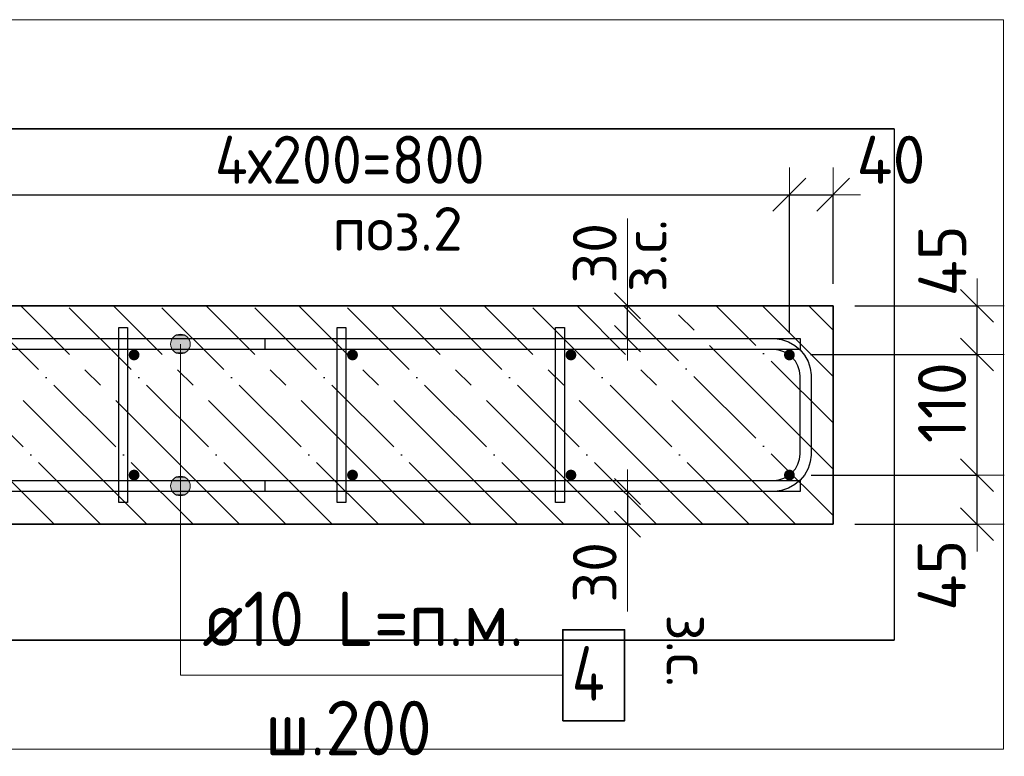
# Model space of a CAD drawing. Header units: millimetres. Extents: x -2995 to 60896, y -2809 to 57831.
# Tile 124 of 169: x 59995 to 60896, y 21039 to 21714. Entities that reach past the tile are written whole.
import ezdxf

# ---------------------------------------------------------------- set-up
doc = ezdxf.new("R2010")
doc.units = ezdxf.units.MM
doc.header["$PDMODE"] = 65
doc.linetypes.add('______11', pattern=[100, 80, -10, 0, -10])
doc.linetypes.add('______5', pattern=[220, 160, -20, 20, -20])
for name, color, linetype, lineweight in [('Standard', 7, 'Continuous', 25), ('Арм.стержн. Арматура края', 96, 'Continuous', 35), ('Арм.стержн. вертикальными 1', 22, 'Continuous', 35), ('Арм.стержн.горизонт. 1', 180, 'Continuous', 35), ('Размерная линия_ общее', 7, 'Continuous', 13), ('Размерная линия_ общее_1', 7, 'Continuous', 13)]:
    doc.layers.add(name, color=color, linetype=linetype, lineweight=lineweight)
doc.layers.add('Арм.стержн.Стяжки', color=7, linetype='Continuous', lineweight=35, true_color=0x501e0f)
doc.styles.add('ISOCPEUR', font='ISOCPEUR')
doc.dimstyles.new('DIMSTYLE_3', dxfattribs={"dimtxt": 44, "dimasz": 50, "dimexe": 0, "dimexo": 0, "dimgap": 22, "dimtad": 2, "dimdec": 0, "dimrnd": 5, "dimzin": 12, "dimdsep": 46, "dimtxsty": 'ISOCPEUR', "dimblk1": 'ALL_ML_STRICH', "dimblk2": 'ALL_ML_STRICH', "dimsah": 1, "dimcen": 0, "dimclrd": 7, "dimclre": 256, "dimclrt": 7, "dimadec": 0, "dimazin": 0, "dimtfac": 1, "dimtdec": 0, "dimtix": 1, "dimtmove": 2, "dimatfit": 3, "dimfxl": 0, "dimtvp": 1.2, "dimtzin": 0, "dimlwd": 0, "dimlwe": -3, "dimarcsym": 0})
doc.dimstyles.new('DIMSTYLE_5', dxfattribs={"dimtxt": 44, "dimasz": 50, "dimexe": 0, "dimexo": 0, "dimgap": 22, "dimtad": 2, "dimdec": 0, "dimrnd": 5, "dimzin": 12, "dimdsep": 46, "dimtxsty": 'ISOCPEUR', "dimblk1": 'ALL_ML_STRICH', "dimblk2": 'ALL_ML_STRICH', "dimsah": 1, "dimcen": 0, "dimclrd": 7, "dimclre": 256, "dimclrt": 7, "dimadec": 0, "dimazin": 0, "dimtfac": 1, "dimtdec": 0, "dimtix": 1, "dimtmove": 2, "dimatfit": 3, "dimfxl": 0, "dimtzin": 0, "dimlwd": 0, "dimlwe": -3, "dimarcsym": 0})
doc.dimstyles.new('DIMSTYLE_8', dxfattribs={"dimtxt": 40, "dimasz": 40, "dimexe": 0, "dimexo": 0.001, "dimgap": 20, "dimtad": 2, "dimdec": 0, "dimrnd": 5, "dimzin": 12, "dimdsep": 46, "dimtxsty": 'ISOCPEUR', "dimblk1": 'ALL_ML_STRICH', "dimblk2": 'ALL_ML_STRICH', "dimsah": 1, "dimcen": 0, "dimse1": 1, "dimse2": 1, "dimclrd": 7, "dimclre": 256, "dimclrt": 7, "dimadec": 0, "dimazin": 0, "dimtfac": 1, "dimtdec": 0, "dimtix": 1, "dimtmove": 2, "dimatfit": 3, "dimfxl": 0, "dimtvp": 1.2, "dimtzin": 0, "dimlwd": 0, "dimlwe": -3, "dimarcsym": 0})

# ---------------------------------------------------------------- blocks, each defined once
blk = doc.blocks.new('ALL_ML_STRICH')
at = {"color": 0, "linetype": 'ByBlock', "lineweight": -2}
for p, q in [((0, -0.5), (0, 0.5)), ((-0.3, -0.3), (0.3, 0.3)), ((-1, 0), (0.5, 0))]:
    blk.add_line(p, q, dxfattribs=at)
blk = doc.blocks.new('*D78')
at = {"layer": 'DEFPOINTS', "color": 7, "linetype": 'Continuous', "lineweight": 13, "transparency": 33554687}
for p in [(60699.56, 21296.79), (60739.56, 21251.79), (60871.35, 21251.79)]:
    blk.add_point(p, dxfattribs=at)
at = {"layer": 'Размерная линия_ общее', "color": 253, "linetype": 'Continuous', "lineweight": -2, "true_color": 0xa0a0a0, "transparency": 33554687}
for p, q in [((60719.56, 21296.79), (60871.35, 21296.79)), ((60759.56, 21251.79), (60871.35, 21251.79))]:
    blk.add_line(p, q, dxfattribs=at)
at = {"layer": 'Размерная линия_ общее', "color": 7, "linetype": 'Continuous', "lineweight": -2, "transparency": 33554687}
blk.add_line((60871.35, 21251.79), (60871.35, 21296.79), dxfattribs=at)
at = {"layer": 'Размерная линия_ общее', "color": 7, "linetype": 'Continuous', "lineweight": 13, "transparency": 33554687, "xscale": 50, "yscale": 50, "zscale": 50}
for p, rotation in [((60871.35, 21296.79), 90), ((60871.35, 21251.79), 270)]:
    blk.add_blockref('ALL_ML_STRICH', p, dxfattribs=dict(at, rotation=rotation))
at = {"layer": 'Размерная линия_ общее', "color": 7, "linetype": 'Continuous', "lineweight": 13, "transparency": 33554687, "insert": (60839.04, 21205.11), "char_height": 44, "width": 88, "attachment_point": 5, "rotation": 90, "style": 'ISOCPEUR'}
blk.add_mtext('\\A1;{45}', dxfattribs=at)
blk = doc.blocks.new('*D79')
at = {"layer": 'DEFPOINTS', "color": 7, "linetype": 'Continuous', "lineweight": 13, "transparency": 33554687}
for p in [(60698.82, 21407.3), (60699.56, 21296.79), (60871.35, 21296.79)]:
    blk.add_point(p, dxfattribs=at)
at = {"layer": 'Размерная линия_ общее', "color": 253, "linetype": 'Continuous', "lineweight": -2, "true_color": 0xa0a0a0, "transparency": 33554687}
for p, q in [((60718.82, 21407.3), (60871.35, 21407.3)), ((60719.56, 21296.79), (60871.35, 21296.79))]:
    blk.add_line(p, q, dxfattribs=at)
at = {"layer": 'Размерная линия_ общее', "color": 7, "linetype": 'Continuous', "lineweight": -2, "transparency": 33554687}
blk.add_line((60871.35, 21296.79), (60871.35, 21407.3), dxfattribs=at)
at = {"layer": 'Размерная линия_ общее', "color": 7, "linetype": 'Continuous', "lineweight": 13, "transparency": 33554687, "xscale": 50, "yscale": 50, "zscale": 50}
for p, rotation in [((60871.35, 21407.3), 90), ((60871.35, 21296.79), 270)]:
    blk.add_blockref('ALL_ML_STRICH', p, dxfattribs=dict(at, rotation=rotation))
at = {"layer": 'Размерная линия_ общее', "color": 7, "linetype": 'Continuous', "lineweight": 13, "transparency": 33554687, "insert": (60839.35, 21363.04), "char_height": 44, "width": 132, "attachment_point": 5, "rotation": 90, "style": 'ISOCPEUR'}
blk.add_mtext('\\A1;{110}', dxfattribs=at)
blk = doc.blocks.new('*D80')
at = {"layer": 'DEFPOINTS', "color": 7, "linetype": 'Continuous', "lineweight": 13, "transparency": 33554687}
for p in [(60739.56, 21451.79), (60698.82, 21407.3), (60871.35, 21407.3)]:
    blk.add_point(p, dxfattribs=at)
at = {"layer": 'Размерная линия_ общее', "color": 253, "linetype": 'Continuous', "lineweight": -2, "true_color": 0xa0a0a0, "transparency": 33554687}
for p, q in [((60759.56, 21451.79), (60871.35, 21451.79)), ((60718.82, 21407.3), (60871.35, 21407.3))]:
    blk.add_line(p, q, dxfattribs=at)
at = {"layer": 'Размерная линия_ общее', "color": 7, "linetype": 'Continuous', "lineweight": -2, "transparency": 33554687}
blk.add_line((60871.35, 21407.3), (60871.35, 21451.79), dxfattribs=at)
at = {"layer": 'Размерная линия_ общее', "color": 7, "linetype": 'Continuous', "lineweight": 13, "transparency": 33554687, "xscale": 50, "yscale": 50, "zscale": 50}
for p, rotation in [((60871.35, 21451.79), 90), ((60871.35, 21407.3), 270)]:
    blk.add_blockref('ALL_ML_STRICH', p, dxfattribs=dict(at, rotation=rotation))
at = {"layer": 'Размерная линия_ общее', "color": 7, "linetype": 'Continuous', "lineweight": 13, "transparency": 33554687, "insert": (60839.59, 21493.01), "char_height": 44, "width": 88, "attachment_point": 5, "rotation": 90, "style": 'ISOCPEUR'}
blk.add_mtext('\\A1;{45}', dxfattribs=at)
blk = doc.blocks.new('*D84')
at = {"layer": 'DEFPOINTS', "color": 7, "linetype": 'Continuous', "lineweight": 13, "transparency": 33554687}
for p in [(59899.56, 21553.57), (59899.56, 21406.79), (60699.56, 21406.79)]:
    blk.add_point(p, dxfattribs=at)
at = {"layer": 'Размерная линия_ общее', "color": 253, "linetype": 'Continuous', "lineweight": -2, "true_color": 0xa0a0a0, "transparency": 33554687}
for p, q in [((59899.56, 21426.79), (59899.56, 21553.57)), ((60699.56, 21426.79), (60699.56, 21553.57))]:
    blk.add_line(p, q, dxfattribs=at)
at = {"layer": 'Размерная линия_ общее', "color": 7, "linetype": 'Continuous', "lineweight": -2, "transparency": 33554687}
blk.add_line((59899.56, 21553.57), (60699.56, 21553.57), dxfattribs=at)
at = {"layer": 'Размерная линия_ общее', "color": 7, "linetype": 'Continuous', "lineweight": 13, "transparency": 33554687, "xscale": 50, "yscale": 50, "zscale": 50, "rotation": 180}
blk.add_blockref('ALL_ML_STRICH', (59899.56, 21553.57), dxfattribs=at)
at = {"layer": 'Размерная линия_ общее', "color": 7, "linetype": 'Continuous', "lineweight": 13, "transparency": 33554687, "xscale": 50, "yscale": 50, "zscale": 50}
blk.add_blockref('ALL_ML_STRICH', (60699.56, 21553.57), dxfattribs=at)
at = {"layer": 'Размерная линия_ общее', "color": 7, "linetype": 'Continuous', "lineweight": 13, "transparency": 33554687, "insert": (60173.56, 21607.57), "char_height": 44, "width": 2.2, "attachment_point": 1, "line_spacing_factor": 0.60241, "style": 'ISOCPEUR'}
blk.add_mtext('\\W0.91;4х200=800', dxfattribs=at)
blk = doc.blocks.new('*D85')
at = {"layer": 'DEFPOINTS', "color": 7, "linetype": 'Continuous', "lineweight": 13, "transparency": 33554687}
for p in [(60699.56, 21553.57), (60739.56, 21451.79), (60699.56, 21406.79)]:
    blk.add_point(p, dxfattribs=at)
at = {"layer": 'Размерная линия_ общее', "color": 253, "linetype": 'Continuous', "lineweight": -2, "true_color": 0xa0a0a0, "transparency": 33554687}
for p, q in [((60699.56, 21426.79), (60699.56, 21553.57)), ((60739.56, 21471.79), (60739.56, 21553.57))]:
    blk.add_line(p, q, dxfattribs=at)
at = {"layer": 'Размерная линия_ общее', "color": 7, "linetype": 'Continuous', "lineweight": -2, "transparency": 33554687}
blk.add_line((60699.56, 21553.57), (60739.56, 21553.57), dxfattribs=at)
at = {"layer": 'Размерная линия_ общее', "color": 7, "linetype": 'Continuous', "lineweight": 13, "transparency": 33554687, "xscale": 50, "yscale": 50, "zscale": 50, "rotation": 180}
blk.add_blockref('ALL_ML_STRICH', (60699.56, 21553.57), dxfattribs=at)
at = {"layer": 'Размерная линия_ общее', "color": 7, "linetype": 'Continuous', "lineweight": 13, "transparency": 33554687, "xscale": 50, "yscale": 50, "zscale": 50}
blk.add_blockref('ALL_ML_STRICH', (60739.56, 21553.57), dxfattribs=at)
at = {"layer": 'Размерная линия_ общее', "color": 7, "linetype": 'Continuous', "lineweight": 13, "transparency": 33554687, "insert": (60792.56, 21585.54), "char_height": 44, "width": 88, "attachment_point": 5, "style": 'ISOCPEUR'}
blk.add_mtext('\\A1;{40}', dxfattribs=at)
blk = doc.blocks.new('*D86')
at = {"layer": 'DEFPOINTS', "color": 7, "linetype": 'Continuous', "lineweight": 13, "transparency": 33554687}
for p in [(60560.1, 21451.79), (60551.38, 21421.79), (60560.1, 21421.79)]:
    blk.add_point(p, dxfattribs=at)
at = {"layer": 'Размерная линия_ общее_1', "color": 7, "linetype": 'Continuous', "lineweight": -2, "transparency": 33554687}
blk.add_line((60551.38, 21421.79), (60551.38, 21451.79), dxfattribs=at)
at = {"layer": 'Размерная линия_ общее_1', "color": 7, "linetype": 'Continuous', "lineweight": 13, "transparency": 33554687, "xscale": 40, "yscale": 40, "zscale": 40}
for p, rotation in [((60551.38, 21451.79), 90), ((60551.38, 21421.79), 270)]:
    blk.add_blockref('ALL_ML_STRICH', p, dxfattribs=dict(at, rotation=rotation))
at = {"layer": 'Размерная линия_ общее_1', "color": 7, "linetype": 'Continuous', "lineweight": 13, "transparency": 33554687, "insert": (60547.12, 21464.36), "char_height": 40, "width": 2, "attachment_point": 1, "rotation": 90, "line_spacing_factor": 0.60241, "style": 'ISOCPEUR'}
blk.add_mtext('з.с.', dxfattribs=at)
at = {"layer": 'Размерная линия_ общее_1', "color": 7, "linetype": 'Continuous', "lineweight": 13, "transparency": 33554687, "insert": (60521.38, 21499.88), "char_height": 40, "width": 80, "attachment_point": 5, "rotation": 90, "style": 'ISOCPEUR'}
blk.add_mtext('\\A1;{30}', dxfattribs=at)
blk = doc.blocks.new('*D87')
at = {"layer": 'DEFPOINTS', "color": 7, "linetype": 'Continuous', "lineweight": 13, "transparency": 33554687}
for p in [(60551.38, 21281.79), (60560.1, 21281.79), (60560.1, 21251.79)]:
    blk.add_point(p, dxfattribs=at)
at = {"layer": 'Размерная линия_ общее_1', "color": 7, "linetype": 'Continuous', "lineweight": -2, "transparency": 33554687}
blk.add_line((60551.38, 21281.79), (60551.38, 21251.79), dxfattribs=at)
at = {"layer": 'Размерная линия_ общее_1', "color": 7, "linetype": 'Continuous', "lineweight": 13, "transparency": 33554687, "xscale": 40, "yscale": 40, "zscale": 40}
for p, rotation in [((60551.38, 21281.79), 90), ((60551.38, 21251.79), 270)]:
    blk.add_blockref('ALL_ML_STRICH', p, dxfattribs=dict(at, rotation=rotation))
at = {"layer": 'Размерная линия_ общее_1', "color": 7, "linetype": 'Continuous', "lineweight": 13, "transparency": 33554687, "insert": (60521.38, 21207.69), "char_height": 40, "width": 80, "attachment_point": 5, "rotation": 90, "style": 'ISOCPEUR'}
blk.add_mtext('\\A1;{30}', dxfattribs=at)
at = {"layer": 'Размерная линия_ общее_1', "color": 7, "linetype": 'Continuous', "lineweight": 13, "transparency": 33554687, "insert": (60627.12, 21169.22), "char_height": 40, "width": 2, "attachment_point": 1, "rotation": 270, "line_spacing_factor": 0.60241, "style": 'ISOCPEUR'}
blk.add_mtext('з.с.', dxfattribs=at)

msp = doc.modelspace()

# ---------------------------------------------------------------- hatches: boundary and pattern name
at = {"layer": 'Арм.стержн. вертикальными 1', "linetype": 'Continuous', "lineweight": 50, "transparency": 33554687}
for points in [[(60099.56, 21401.79), (60101.48, 21402.17), (60103.1, 21403.25), (60104.18, 21404.87), (60104.56, 21406.79), (60104.18, 21408.7), (60103.1, 21410.32), (60101.48, 21411.41), (60099.56, 21411.79), (60097.65, 21411.41), (60096.03, 21410.32), (60094.95, 21408.7), (60094.56, 21406.79), (60094.95, 21404.87), (60096.03, 21403.25), (60097.65, 21402.17)], [(60299.57, 21401.79), (60301.48, 21402.17), (60303.1, 21403.25), (60304.18, 21404.87), (60304.57, 21406.79), (60304.18, 21408.7), (60303.1, 21410.32), (60301.48, 21411.41), (60299.57, 21411.79), (60297.65, 21411.41), (60296.03, 21410.32), (60294.95, 21408.7), (60294.57, 21406.79), (60294.95, 21404.87), (60296.03, 21403.25), (60297.65, 21402.17)], [(60499.57, 21401.79), (60501.48, 21402.17), (60503.1, 21403.25), (60504.18, 21404.87), (60504.57, 21406.79), (60504.18, 21408.7), (60503.1, 21410.32), (60501.48, 21411.41), (60499.57, 21411.79), (60497.65, 21411.41), (60496.03, 21410.32), (60494.95, 21408.7), (60494.57, 21406.79), (60494.95, 21404.87), (60496.03, 21403.25), (60497.65, 21402.17)], [(60699.56, 21401.79), (60701.48, 21402.17), (60703.1, 21403.25), (60704.18, 21404.87), (60704.57, 21406.79), (60704.18, 21408.7), (60703.1, 21410.32), (60701.48, 21411.41), (60699.56, 21411.79), (60697.65, 21411.41), (60696.03, 21410.32), (60694.95, 21408.7), (60694.57, 21406.79), (60694.95, 21404.87), (60696.03, 21403.25), (60697.65, 21402.17)], [(60099.56, 21291.79), (60101.48, 21292.17), (60103.1, 21293.25), (60104.18, 21294.87), (60104.56, 21296.79), (60104.18, 21298.7), (60103.1, 21300.32), (60101.48, 21301.41), (60099.56, 21301.79), (60097.65, 21301.41), (60096.03, 21300.32), (60094.95, 21298.7), (60094.56, 21296.79), (60094.95, 21294.87), (60096.03, 21293.25), (60097.65, 21292.17)], [(60299.57, 21291.79), (60301.48, 21292.17), (60303.1, 21293.25), (60304.18, 21294.87), (60304.57, 21296.79), (60304.18, 21298.7), (60303.1, 21300.32), (60301.48, 21301.41), (60299.57, 21301.79), (60297.65, 21301.41), (60296.03, 21300.32), (60294.95, 21298.7), (60294.57, 21296.79), (60294.95, 21294.87), (60296.03, 21293.25), (60297.65, 21292.17)], [(60499.57, 21291.79), (60501.48, 21292.17), (60503.1, 21293.25), (60504.18, 21294.87), (60504.57, 21296.79), (60504.18, 21298.7), (60503.1, 21300.32), (60501.48, 21301.41), (60499.57, 21301.79), (60497.65, 21301.41), (60496.03, 21300.32), (60494.95, 21298.7), (60494.57, 21296.79), (60494.95, 21294.87), (60496.03, 21293.25), (60497.65, 21292.17)], [(60699.56, 21291.79), (60701.48, 21292.17), (60703.1, 21293.25), (60704.18, 21294.87), (60704.57, 21296.79), (60704.18, 21298.7), (60703.1, 21300.32), (60701.48, 21301.41), (60699.56, 21301.79), (60697.65, 21301.41), (60696.03, 21300.32), (60694.95, 21298.7), (60694.57, 21296.79), (60694.95, 21294.87), (60696.03, 21293.25), (60697.65, 21292.17)]]:
    msp.add_hatch(color=4, dxfattribs=at).paths.add_polyline_path(points)
at = {"layer": 'Арм.стержн.горизонт. 1', "linetype": 'Continuous', "lineweight": 13, "transparency": 33554687}
for points in [[(60133.03, 21416.79), (60151.02, 21416.79), (60149.77, 21421.29)], [(60133.03, 21416.79), (60149.77, 21421.29), (60134.29, 21421.29)], [(60133.03, 21416.79), (60151.02, 21416.79), (60149.77, 21421.29)], [(60133.03, 21416.79), (60149.77, 21421.29), (60134.29, 21421.29)], [(60133.03, 21416.79), (60151.02, 21416.79), (60149.77, 21421.29)], [(60133.03, 21416.79), (60149.77, 21421.29), (60134.29, 21421.29)], [(60133.03, 21416.79), (60151.02, 21416.79), (60149.77, 21421.29)], [(60133.03, 21416.79), (60149.77, 21421.29), (60134.29, 21421.29)], [(60133.03, 21416.79), (60151.02, 21416.79), (60149.77, 21421.29)], [(60133.03, 21416.79), (60149.77, 21421.29), (60134.29, 21421.29)], [(60134.29, 21421.29), (60149.77, 21421.29), (60146.53, 21424.53)], [(60134.29, 21421.29), (60146.53, 21424.53), (60137.53, 21424.53)], [(60134.29, 21421.29), (60149.77, 21421.29), (60146.53, 21424.53)], [(60134.29, 21421.29), (60146.53, 21424.53), (60137.53, 21424.53)], [(60134.29, 21421.29), (60149.77, 21421.29), (60146.53, 21424.53)], [(60134.29, 21421.29), (60146.53, 21424.53), (60137.53, 21424.53)], [(60134.29, 21421.29), (60149.77, 21421.29), (60146.53, 21424.53)], [(60134.29, 21421.29), (60146.53, 21424.53), (60137.53, 21424.53)], [(60134.29, 21421.29), (60149.77, 21421.29), (60146.53, 21424.53)], [(60134.29, 21421.29), (60146.53, 21424.53), (60137.53, 21424.53)], [(60137.53, 21424.53), (60146.53, 21424.53), (60142.02, 21425.79)], [(60137.53, 21424.53), (60146.53, 21424.53), (60142.02, 21425.79)], [(60137.53, 21424.53), (60146.53, 21424.53), (60142.02, 21425.79)], [(60137.53, 21424.53), (60146.53, 21424.53), (60142.02, 21425.79)], [(60137.53, 21424.53), (60146.53, 21424.53), (60142.02, 21425.79)], [(60134.29, 21412.29), (60151.02, 21416.79), (60133.03, 21416.79)], [(60134.29, 21412.29), (60151.02, 21416.79), (60133.03, 21416.79)], [(60134.29, 21412.29), (60151.02, 21416.79), (60133.03, 21416.79)], [(60134.29, 21412.29), (60151.02, 21416.79), (60133.03, 21416.79)], [(60134.29, 21412.29), (60151.02, 21416.79), (60133.03, 21416.79)], [(60134.29, 21412.29), (60149.77, 21412.29), (60151.02, 21416.79)], [(60134.29, 21412.29), (60149.77, 21412.29), (60151.02, 21416.79)], [(60134.29, 21412.29), (60149.77, 21412.29), (60151.02, 21416.79)], [(60134.29, 21412.29), (60149.77, 21412.29), (60151.02, 21416.79)], [(60134.29, 21412.29), (60149.77, 21412.29), (60151.02, 21416.79)], [(60137.53, 21409.05), (60149.77, 21412.29), (60134.29, 21412.29)], [(60137.53, 21409.05), (60149.77, 21412.29), (60134.29, 21412.29)], [(60137.53, 21409.05), (60149.77, 21412.29), (60134.29, 21412.29)], [(60137.53, 21409.05), (60149.77, 21412.29), (60134.29, 21412.29)], [(60137.53, 21409.05), (60149.77, 21412.29), (60134.29, 21412.29)], [(60137.53, 21409.05), (60146.53, 21409.05), (60149.77, 21412.29)], [(60137.53, 21409.05), (60146.53, 21409.05), (60149.77, 21412.29)], [(60137.53, 21409.05), (60146.53, 21409.05), (60149.77, 21412.29)], [(60137.53, 21409.05), (60146.53, 21409.05), (60149.77, 21412.29)], [(60137.53, 21409.05), (60146.53, 21409.05), (60149.77, 21412.29)], [(60146.53, 21409.05), (60137.53, 21409.05), (60142.02, 21407.79)], [(60146.53, 21409.05), (60137.53, 21409.05), (60142.02, 21407.79)], [(60146.53, 21409.05), (60137.53, 21409.05), (60142.02, 21407.79)], [(60146.53, 21409.05), (60137.53, 21409.05), (60142.02, 21407.79)], [(60146.53, 21409.05), (60137.53, 21409.05), (60142.02, 21407.79)], [(60134.29, 21291.29), (60149.77, 21291.29), (60146.52, 21294.53)], [(60134.29, 21291.29), (60146.52, 21294.53), (60137.53, 21294.53)], [(60134.29, 21291.29), (60149.77, 21291.29), (60146.52, 21294.53)], [(60134.29, 21291.29), (60146.52, 21294.53), (60137.53, 21294.53)], [(60134.29, 21291.29), (60149.77, 21291.29), (60146.52, 21294.53)], [(60134.29, 21291.29), (60146.52, 21294.53), (60137.53, 21294.53)], [(60134.29, 21291.29), (60149.77, 21291.29), (60146.52, 21294.53)], [(60134.29, 21291.29), (60146.52, 21294.53), (60137.53, 21294.53)], [(60134.29, 21291.29), (60149.77, 21291.29), (60146.52, 21294.53)], [(60134.29, 21291.29), (60146.52, 21294.53), (60137.53, 21294.53)], [(60137.53, 21294.53), (60146.52, 21294.53), (60142.02, 21295.79)], [(60137.53, 21294.53), (60146.52, 21294.53), (60142.02, 21295.79)], [(60137.53, 21294.53), (60146.52, 21294.53), (60142.02, 21295.79)], [(60137.53, 21294.53), (60146.52, 21294.53), (60142.02, 21295.79)], [(60137.53, 21294.53), (60146.52, 21294.53), (60142.02, 21295.79)], [(60133.03, 21286.79), (60151.02, 21286.79), (60149.77, 21291.29)], [(60133.03, 21286.79), (60149.77, 21291.29), (60134.29, 21291.29)], [(60133.03, 21286.79), (60151.02, 21286.79), (60149.77, 21291.29)], [(60133.03, 21286.79), (60149.77, 21291.29), (60134.29, 21291.29)], [(60133.03, 21286.79), (60151.02, 21286.79), (60149.77, 21291.29)], [(60133.03, 21286.79), (60149.77, 21291.29), (60134.29, 21291.29)], [(60133.03, 21286.79), (60151.02, 21286.79), (60149.77, 21291.29)], [(60133.03, 21286.79), (60149.77, 21291.29), (60134.29, 21291.29)], [(60133.03, 21286.79), (60151.02, 21286.79), (60149.77, 21291.29)], [(60133.03, 21286.79), (60149.77, 21291.29), (60134.29, 21291.29)], [(60134.29, 21282.29), (60151.02, 21286.79), (60133.03, 21286.79)], [(60134.29, 21282.29), (60151.02, 21286.79), (60133.03, 21286.79)], [(60134.29, 21282.29), (60151.02, 21286.79), (60133.03, 21286.79)], [(60134.29, 21282.29), (60151.02, 21286.79), (60133.03, 21286.79)], [(60134.29, 21282.29), (60151.02, 21286.79), (60133.03, 21286.79)], [(60134.29, 21282.29), (60149.77, 21282.29), (60151.02, 21286.79)], [(60134.29, 21282.29), (60149.77, 21282.29), (60151.02, 21286.79)], [(60134.29, 21282.29), (60149.77, 21282.29), (60151.02, 21286.79)], [(60134.29, 21282.29), (60149.77, 21282.29), (60151.02, 21286.79)], [(60134.29, 21282.29), (60149.77, 21282.29), (60151.02, 21286.79)], [(60137.53, 21279.05), (60149.77, 21282.29), (60134.29, 21282.29)], [(60137.53, 21279.05), (60149.77, 21282.29), (60134.29, 21282.29)], [(60137.53, 21279.05), (60149.77, 21282.29), (60134.29, 21282.29)], [(60137.53, 21279.05), (60149.77, 21282.29), (60134.29, 21282.29)], [(60137.53, 21279.05), (60149.77, 21282.29), (60134.29, 21282.29)], [(60137.53, 21279.05), (60146.52, 21279.05), (60149.77, 21282.29)], [(60137.53, 21279.05), (60146.52, 21279.05), (60149.77, 21282.29)], [(60137.53, 21279.05), (60146.52, 21279.05), (60149.77, 21282.29)], [(60137.53, 21279.05), (60146.52, 21279.05), (60149.77, 21282.29)], [(60137.53, 21279.05), (60146.52, 21279.05), (60149.77, 21282.29)], [(60146.52, 21279.05), (60137.53, 21279.05), (60142.02, 21277.79)], [(60146.52, 21279.05), (60137.53, 21279.05), (60142.02, 21277.79)], [(60146.52, 21279.05), (60137.53, 21279.05), (60142.02, 21277.79)], [(60146.52, 21279.05), (60137.53, 21279.05), (60142.02, 21277.79)], [(60146.52, 21279.05), (60137.53, 21279.05), (60142.02, 21277.79)]]:
    msp.add_hatch(color=7, dxfattribs=at).paths.add_polyline_path(points)

# ---------------------------------------------------------------- linework, layer by layer
at = {"color": 52, "linetype": 'Continuous', "lineweight": -3, "transparency": 33554687}
for p, q in [((60795.47, 21613.82), (58869.66, 21613.82)), ((58869.66, 21613.82), (60795.47, 21613.82)), ((60795.47, 21613.82), (60795.47, 21145.65)), ((60795.47, 21613.82), (60795.47, 21145.65)), ((60795.47, 21145.65), (58869.66, 21145.65)), ((58869.66, 21145.65), (60795.47, 21145.65))]:
    msp.add_line(p, q, dxfattribs=at)
at = {"layer": 'Standard', "color": 7, "linetype": 'Continuous', "lineweight": 13, "transparency": 33554687}
for p, q in [((60551.38, 21451.79), (60551.38, 21531.79)), ((60551.38, 21251.79), (60551.38, 21171.79))]:
    msp.add_line(p, q, dxfattribs=at)
msp.add_lwpolyline([(58769.66, 21713.82), (58769.66, 21045.65), (60895.47, 21045.65), (60895.47, 21713.82), (58769.66, 21713.82)], dxfattribs=at)
at = {"layer": 'Арм.стержн. Арматура края', "color": 4, "linetype": 'Continuous', "lineweight": 25, "transparency": 33554687}
msp.add_lwpolyline([(60219.57, 21291.79), (60685.53, 21291.79), (60690.05, 21292.42), (60694.62, 21293.93), (60698.82, 21296.27), (60702.23, 21299.12), (60705.08, 21302.54), (60707.43, 21306.73), (60708.94, 21311.31), (60709.57, 21315.83), (60709.57, 21387.75), (60708.94, 21392.27), (60707.43, 21396.85), (60705.08, 21401.04), (60702.23, 21404.45), (60698.82, 21407.3), (60694.62, 21409.65), (60690.05, 21411.16), (60685.53, 21411.79), (60219.57, 21411.79), (60219.57, 21421.79), (60686.22, 21421.79), (60692.32, 21420.94), (60698.67, 21418.85), (60704.51, 21415.57), (60709.33, 21411.55), (60713.35, 21406.74), (60716.62, 21400.89), (60718.72, 21394.54), (60719.56, 21388.44), (60719.56, 21315.13), (60718.72, 21309.03), (60716.62, 21302.68), (60713.35, 21296.84), (60709.33, 21292.03), (60704.51, 21288), (60698.67, 21284.73), (60692.32, 21282.64), (60686.22, 21281.79), (60219.57, 21281.79), (60219.57, 21291.79)], dxfattribs=at)
msp.add_lwpolyline([(60219.57, 21291.79), (60685.53, 21291.79), (60690.05, 21292.42), (60694.62, 21293.93), (60698.82, 21296.27), (60702.23, 21299.12), (60705.08, 21302.54), (60707.43, 21306.73), (60708.94, 21311.31), (60709.57, 21315.83), (60709.57, 21387.75), (60708.94, 21392.27), (60707.43, 21396.85), (60705.08, 21401.04), (60702.23, 21404.45), (60698.82, 21407.3), (60694.62, 21409.65), (60690.05, 21411.16), (60685.53, 21411.79), (60219.57, 21411.79), (60219.57, 21421.79), (60686.22, 21421.79), (60692.32, 21420.94), (60698.67, 21418.85), (60704.51, 21415.57), (60709.33, 21411.55), (60713.35, 21406.74), (60716.62, 21400.89), (60718.72, 21394.54), (60719.56, 21388.44), (60719.56, 21315.13), (60718.72, 21309.03), (60716.62, 21302.68), (60713.35, 21296.84), (60709.33, 21292.03), (60704.51, 21288), (60698.67, 21284.73), (60692.32, 21282.64), (60686.22, 21281.79), (60219.57, 21281.79), (60219.57, 21291.79)], dxfattribs=at)
msp.add_lwpolyline([(60219.57, 21291.79), (60685.53, 21291.79), (60690.05, 21292.42), (60694.62, 21293.93), (60698.82, 21296.27), (60702.23, 21299.12), (60705.08, 21302.54), (60707.43, 21306.73), (60708.94, 21311.31), (60709.57, 21315.83), (60709.57, 21387.75), (60708.94, 21392.27), (60707.43, 21396.85), (60705.08, 21401.04), (60702.23, 21404.45), (60698.82, 21407.3), (60694.62, 21409.65), (60690.05, 21411.16), (60685.53, 21411.79), (60219.57, 21411.79), (60219.57, 21421.79), (60686.22, 21421.79), (60692.32, 21420.94), (60698.67, 21418.85), (60704.51, 21415.57), (60709.33, 21411.55), (60713.35, 21406.74), (60716.62, 21400.89), (60718.72, 21394.54), (60719.56, 21388.44), (60719.56, 21315.13), (60718.72, 21309.03), (60716.62, 21302.68), (60713.35, 21296.84), (60709.33, 21292.03), (60704.51, 21288), (60698.67, 21284.73), (60692.32, 21282.64), (60686.22, 21281.79), (60219.57, 21281.79), (60219.57, 21291.79)], dxfattribs=at)
msp.add_lwpolyline([(60219.57, 21291.79), (60685.53, 21291.79), (60690.05, 21292.42), (60694.62, 21293.93), (60698.82, 21296.27), (60702.23, 21299.12), (60705.08, 21302.54), (60707.43, 21306.73), (60708.94, 21311.31), (60709.57, 21315.83), (60709.57, 21387.75), (60708.94, 21392.27), (60707.43, 21396.85), (60705.08, 21401.04), (60702.23, 21404.45), (60698.82, 21407.3), (60694.62, 21409.65), (60690.05, 21411.16), (60685.53, 21411.79), (60219.57, 21411.79), (60219.57, 21421.79), (60686.22, 21421.79), (60692.32, 21420.94), (60698.67, 21418.85), (60704.51, 21415.57), (60709.33, 21411.55), (60713.35, 21406.74), (60716.62, 21400.89), (60718.72, 21394.54), (60719.56, 21388.44), (60719.56, 21315.13), (60718.72, 21309.03), (60716.62, 21302.68), (60713.35, 21296.84), (60709.33, 21292.03), (60704.51, 21288), (60698.67, 21284.73), (60692.32, 21282.64), (60686.22, 21281.79), (60219.57, 21281.79), (60219.57, 21291.79)], dxfattribs=at)
msp.add_lwpolyline([(60219.57, 21291.79), (60685.53, 21291.79), (60690.05, 21292.42), (60694.62, 21293.93), (60698.82, 21296.27), (60702.23, 21299.12), (60705.08, 21302.54), (60707.43, 21306.73), (60708.94, 21311.31), (60709.57, 21315.83), (60709.57, 21387.75), (60708.94, 21392.27), (60707.43, 21396.85), (60705.08, 21401.04), (60702.23, 21404.45), (60698.82, 21407.3), (60694.62, 21409.65), (60690.05, 21411.16), (60685.53, 21411.79), (60219.57, 21411.79), (60219.57, 21421.79), (60686.22, 21421.79), (60692.32, 21420.94), (60698.67, 21418.85), (60704.51, 21415.57), (60709.33, 21411.55), (60713.35, 21406.74), (60716.62, 21400.89), (60718.72, 21394.54), (60719.56, 21388.44), (60719.56, 21315.13), (60718.72, 21309.03), (60716.62, 21302.68), (60713.35, 21296.84), (60709.33, 21292.03), (60704.51, 21288), (60698.67, 21284.73), (60692.32, 21282.64), (60686.22, 21281.79), (60219.57, 21281.79), (60219.57, 21291.79)], dxfattribs=at)
at = {"layer": 'Арм.стержн.горизонт. 1', "color": 52, "linetype": 'Continuous', "lineweight": 25, "transparency": 33554687}
for p, q in [((60739.56, 21451.79), (60739.56, 21451.79)), ((60739.56, 21251.79), (60739.56, 21251.79))]:
    msp.add_line(p, q, dxfattribs=at)
at = {"layer": 'Арм.стержн.горизонт. 1', "color": 7, "linetype": 'Continuous', "lineweight": 13, "transparency": 33554687}
for p, q in [((60142.02, 21425.79), (60142.02, 21425.79)), ((60142.02, 21425.79), (60142.02, 21425.79)), ((60142.02, 21425.79), (60142.02, 21425.79)), ((60142.02, 21425.79), (60142.02, 21425.79)), ((60142.02, 21425.79), (60142.02, 21425.79)), ((60133.03, 21416.79), (60133.03, 21416.79)), ((60133.03, 21416.79), (60133.03, 21416.79)), ((60133.03, 21416.79), (60133.03, 21416.79)), ((60133.03, 21416.79), (60133.03, 21416.79)), ((60133.03, 21416.79), (60133.03, 21416.79)), ((60142.02, 21113.45), (60142.02, 21416.79)), ((60142.02, 21113.45), (60142.02, 21416.79)), ((60142.02, 21113.45), (60142.02, 21416.79)), ((60142.02, 21113.45), (60142.02, 21416.79)), ((60142.02, 21113.45), (60142.02, 21416.79)), ((60151.02, 21416.79), (60151.02, 21416.79)), ((60151.02, 21416.79), (60151.02, 21416.79)), ((60151.02, 21416.79), (60151.02, 21416.79)), ((60151.02, 21416.79), (60151.02, 21416.79)), ((60151.02, 21416.79), (60151.02, 21416.79)), ((60142.02, 21407.79), (60142.02, 21407.79)), ((60142.02, 21407.79), (60142.02, 21407.79)), ((60142.02, 21407.79), (60142.02, 21407.79)), ((60142.02, 21407.79), (60142.02, 21407.79)), ((60142.02, 21407.79), (60142.02, 21407.79)), ((60142.02, 21295.79), (60142.02, 21295.79)), ((60142.02, 21295.79), (60142.02, 21295.79)), ((60142.02, 21295.79), (60142.02, 21295.79)), ((60142.02, 21295.79), (60142.02, 21295.79)), ((60142.02, 21295.79), (60142.02, 21295.79)), ((60133.03, 21286.79), (60133.03, 21286.79)), ((60133.03, 21286.79), (60133.03, 21286.79)), ((60133.03, 21286.79), (60133.03, 21286.79)), ((60133.03, 21286.79), (60133.03, 21286.79)), ((60133.03, 21286.79), (60133.03, 21286.79)), ((60142.02, 21113.45), (60142.02, 21286.79)), ((60142.02, 21113.45), (60142.02, 21286.79)), ((60142.02, 21113.45), (60142.02, 21286.79)), ((60142.02, 21113.45), (60142.02, 21286.79)), ((60142.02, 21113.45), (60142.02, 21286.79)), ((60151.02, 21286.79), (60151.02, 21286.79)), ((60151.02, 21286.79), (60151.02, 21286.79)), ((60151.02, 21286.79), (60151.02, 21286.79)), ((60151.02, 21286.79), (60151.02, 21286.79)), ((60151.02, 21286.79), (60151.02, 21286.79)), ((60142.02, 21277.79), (60142.02, 21277.79)), ((60142.02, 21277.79), (60142.02, 21277.79)), ((60142.02, 21277.79), (60142.02, 21277.79)), ((60142.02, 21277.79), (60142.02, 21277.79)), ((60142.02, 21277.79), (60142.02, 21277.79)), ((60142.02, 21113.45), (60492.02, 21113.45))]:
    msp.add_line(p, q, dxfattribs=at)
at = {"layer": 'Арм.стержн.горизонт. 1', "color": 4, "linetype": 'Continuous', "lineweight": 25, "transparency": 33554687}
for points in [[(58969.56, 21421.79), (60709.57, 21421.79), (60709.57, 21411.79), (58969.56, 21411.79), (58969.56, 21421.79)], [(58969.56, 21421.79), (60709.57, 21421.79), (60709.57, 21411.79), (58969.56, 21411.79), (58969.56, 21421.79)], [(58969.56, 21421.79), (60709.57, 21421.79), (60709.57, 21411.79), (58969.56, 21411.79), (58969.56, 21421.79)], [(58969.56, 21421.79), (60709.57, 21421.79), (60709.57, 21411.79), (58969.56, 21411.79), (58969.56, 21421.79)], [(58969.56, 21421.79), (60709.57, 21421.79), (60709.57, 21411.79), (58969.56, 21411.79), (58969.56, 21421.79)], [(58969.56, 21291.79), (60709.57, 21291.79), (60709.57, 21281.79), (58969.56, 21281.79), (58969.56, 21291.79)], [(58969.56, 21291.79), (60709.57, 21291.79), (60709.57, 21281.79), (58969.56, 21281.79), (58969.56, 21291.79)], [(58969.56, 21291.79), (60709.57, 21291.79), (60709.57, 21281.79), (58969.56, 21281.79), (58969.56, 21291.79)], [(58969.56, 21291.79), (60709.57, 21291.79), (60709.57, 21281.79), (58969.56, 21281.79), (58969.56, 21291.79)], [(58969.56, 21291.79), (60709.57, 21291.79), (60709.57, 21281.79), (58969.56, 21281.79), (58969.56, 21291.79)]]:
    msp.add_lwpolyline(points, dxfattribs=at)
at = {"layer": 'Арм.стержн.горизонт. 1', "color": 7, "linetype": 'Continuous', "lineweight": 35, "transparency": 33554687}
msp.add_lwpolyline([(60492.02, 21071.79), (60548.69, 21071.79), (60548.69, 21155.12), (60492.02, 21155.12), (60492.02, 21071.79)], dxfattribs=at)
at = {"layer": 'Арм.стержн.горизонт. 1', "color": 7, "linetype": 'Continuous', "lineweight": 13, "transparency": 33554687}
for centre in [(60142.02, 21416.79), (60142.02, 21416.79), (60142.02, 21416.79), (60142.02, 21416.79), (60142.02, 21416.79), (60142.02, 21286.79), (60142.02, 21286.79), (60142.02, 21286.79), (60142.02, 21286.79), (60142.02, 21286.79)]:
    msp.add_circle(centre, 9, dxfattribs=at)
at = {"layer": 'Арм.стержн.Стяжки', "color": 40, "linetype": 'Continuous', "lineweight": 25, "transparency": 33554687}
for points in [[(60085.56, 21271.79), (60085.56, 21431.79), (60093.56, 21431.79), (60093.56, 21271.79), (60085.56, 21271.79)], [(60085.56, 21271.79), (60085.56, 21431.79), (60093.56, 21431.79), (60093.56, 21271.79), (60085.56, 21271.79)], [(60085.56, 21271.79), (60085.56, 21431.79), (60093.56, 21431.79), (60093.56, 21271.79), (60085.56, 21271.79)], [(60285.57, 21271.79), (60285.57, 21431.79), (60293.57, 21431.79), (60293.57, 21271.79), (60285.57, 21271.79)], [(60285.57, 21271.79), (60285.57, 21431.79), (60293.57, 21431.79), (60293.57, 21271.79), (60285.57, 21271.79)], [(60485.57, 21271.79), (60485.57, 21431.79), (60493.57, 21431.79), (60493.57, 21271.79), (60485.57, 21271.79)], [(60485.57, 21271.79), (60485.57, 21431.79), (60493.57, 21431.79), (60493.57, 21271.79), (60485.57, 21271.79)], [(60485.57, 21271.79), (60485.57, 21431.79), (60493.57, 21431.79), (60493.57, 21271.79), (60485.57, 21271.79)]]:
    msp.add_lwpolyline(points, dxfattribs=at)
at = {"layer": 'Размерная линия_ общее', "color": 7, "linetype": 'Continuous', "lineweight": 35, "transparency": 33554687}
for p, q in [((60739.56, 21451.79), (58939.56, 21451.79)), ((60739.56, 21251.79), (60739.56, 21451.79)), ((58939.56, 21251.79), (60739.56, 21251.79))]:
    msp.add_line(p, q, dxfattribs=at)
at = {"layer": 'Размерная линия_ общее', "color": 253, "linetype": '______5', "lineweight": -3, "true_color": 0xababab, "transparency": 33554687}
for p, q in [((60026.29, 21251.79), (59826.29, 21451.79)), ((60111.14, 21251.79), (59911.14, 21451.79)), ((60196, 21251.79), (59996, 21451.79)), ((60280.85, 21251.79), (60080.85, 21451.79)), ((60365.7, 21251.79), (60165.7, 21451.79)), ((60450.55, 21251.79), (60250.55, 21451.79)), ((60535.41, 21251.79), (60335.41, 21451.79)), ((60620.26, 21251.79), (60420.26, 21451.79)), ((60705.11, 21251.79), (60505.11, 21451.79)), ((60739.56, 21302.19), (60589.97, 21451.79)), ((60739.56, 21387.04), (60674.82, 21451.79))]:
    msp.add_line(p, q, dxfattribs=at)
at = {"layer": 'Размерная линия_ общее', "color": 253, "linetype": '______11', "lineweight": -3, "true_color": 0xababab, "transparency": 33554687}
for p, q in [((60068.72, 21251.79), (59868.72, 21451.79)), ((60153.57, 21251.79), (59953.57, 21451.79)), ((60238.42, 21251.79), (60038.42, 21451.79)), ((60323.27, 21251.79), (60123.27, 21451.79)), ((60408.13, 21251.79), (60208.13, 21451.79)), ((60492.98, 21251.79), (60292.98, 21451.79)), ((60577.83, 21251.79), (60377.83, 21451.79)), ((60662.69, 21251.79), (60462.69, 21451.79)), ((60739.56, 21259.76), (60547.54, 21451.79)), ((60739.56, 21344.62), (60632.39, 21451.79)), ((60739.56, 21429.47), (60717.24, 21451.79))]:
    msp.add_line(p, q, dxfattribs=at)

# ---------------------------------------------------------------- texts
at = {"layer": 'Standard', "color": 7, "linetype": 'Continuous', "lineweight": 13, "transparency": 33554687, "insert": (60281.09, 21502.26), "char_height": 40, "width": 140.7692, "attachment_point": 7, "style": 'ISOCPEUR'}
msp.add_mtext('\\A1;{\\fISOCPEUR|i0|b0;\\H40.000000;\\W1.000000;\\C7;поз.2}\\P', dxfattribs=at)
at = {"layer": 'Арм.стержн.горизонт. 1', "color": 7, "linetype": 'Continuous', "lineweight": 25, "transparency": 33554687, "char_height": 50, "attachment_point": 7, "style": 'ISOCPEUR'}
for s, insert, width in [('\\W0.94;ø10 L=п.м.', (60162.02, 21140.12), 333.3053), ('\\W0.80;4', (60500.36, 21090.12), 59.9722), ('\\W0.95;ш.200 ', (60219.52, 21040.12), 218.6661)]:
    msp.add_mtext(s, dxfattribs=dict(at, insert=insert, width=width))

# ---------------------------------------------------------------- dimensions: what is measured, and where the dimension line sits
at = {"layer": 'Размерная линия_ общее', "color": 7, "linetype": 'Continuous', "lineweight": 13, "transparency": 33554687}
dim = msp.add_linear_dim(base=(60739.56, 21553.57), p1=(60699.56, 21426.79), p2=(60739.56, 21471.79), dimstyle='DIMSTYLE_3', override={"dimpost": '<>', "dimclrd": 7, "dimclre": 253, "dimclrt": 7, "dimlwd": 0, "dimlwe": 65533}, dxfattribs=at)
dim.commit()
dim.dimension.update_dxf_attribs({"geometry": '*D85', "text_midpoint": (60792.56, 21585.54), "dimtype": 160})
dim = msp.add_linear_dim(base=(60699.56, 21553.57), p1=(59899.56, 21426.79), p2=(60699.56, 21426.79), text='\\W0.91;4х200=800', dimstyle='DIMSTYLE_5', override={"dimpost": '<>', "dimclrd": 7, "dimclre": 253, "dimclrt": 7, "dimlwd": 0, "dimlwe": 65533}, dxfattribs=at)
dim.commit()
dim.dimension.update_dxf_attribs({"geometry": '*D84', "text_midpoint": (60299.56, 21575.57), "dimtype": 160})
for base, p1, p2, picture, middle in [((60871.35, 21451.79), (60718.82, 21407.3), (60759.56, 21451.79), '*D80', (60839.59, 21493.01)), ((60871.35, 21407.3), (60719.56, 21296.79), (60718.82, 21407.3), '*D79', (60839.35, 21363.04)), ((60871.35, 21296.79), (60759.56, 21251.79), (60719.56, 21296.79), '*D78', (60839.04, 21205.11))]:
    dim = msp.add_linear_dim(base=base, p1=p1, p2=p2, angle=90, dimstyle='DIMSTYLE_3', override={"dimpost": '<>', "dimclrd": 7, "dimclre": 253, "dimclrt": 7, "dimlwd": 0, "dimlwe": 65533}, dxfattribs=at)
    dim.commit()
    dim.dimension.update_dxf_attribs({"geometry": picture, "text_midpoint": middle, "dimtype": 160})
at = {"layer": 'Размерная линия_ общее_1', "color": 7, "linetype": 'Continuous', "lineweight": 13, "transparency": 33554687}
for base, p1, p2, angle, picture, middle in [((60551.38, 21451.79), (60560.1, 21421.79), (60560.1, 21451.79), 90, '*D86', (60521.38, 21499.88)), ((60551.38, 21251.79), (60560.1, 21281.79), (60560.1, 21251.79), 270, '*D87', (60521.38, 21207.69))]:
    dim = msp.add_linear_dim(base=base, p1=p1, p2=p2, angle=angle, text='<>\\Xз.с.', dimstyle='DIMSTYLE_8', override={"dimpost": '<>', "dimclrd": 7, "dimclre": 253, "dimclrt": 7, "dimlwd": 0, "dimlwe": 65533}, dxfattribs=at)
    dim.commit()
    dim.dimension.update_dxf_attribs({"geometry": picture, "text_midpoint": middle, "dimtype": 160})

doc.saveas('drawing.dxf')
